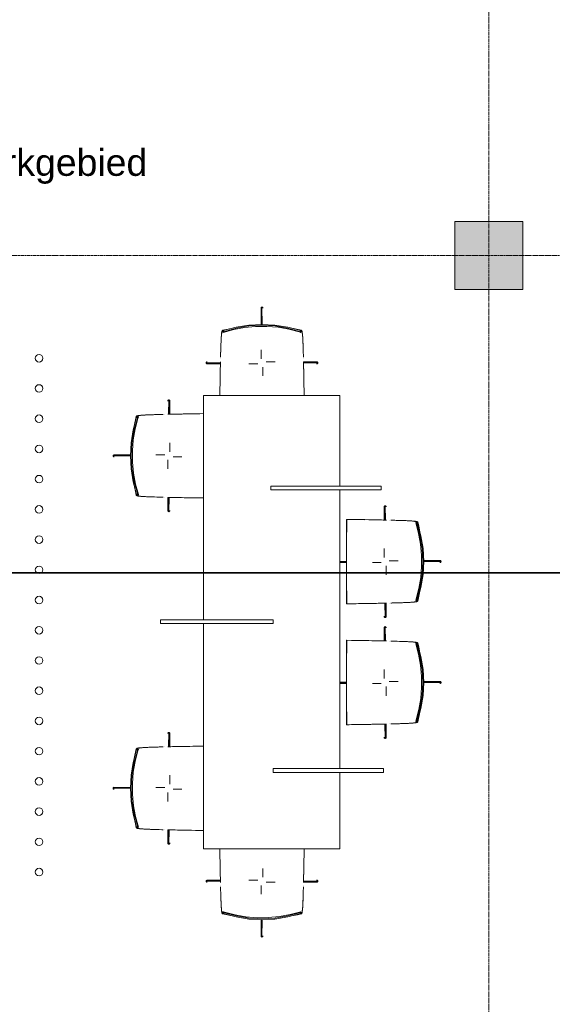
# Model space of a CAD drawing. Header units: millimetres. Extents: x -3388 to 301539, y -5590 to 54660.
# Tile 199 of 216: x 88697 to 92220, y 13044 to 19560. Entities that reach past the tile are written whole.
import ezdxf

# ---------------------------------------------------------------- set-up
doc = ezdxf.new("R2010")
doc.units = ezdxf.units.MM
doc.linetypes.add('doorsnede', pattern=[23, 10, -1, 0, -1, 10, -1])
doc.linetypes.add('stramienlijn', pattern=[21, 12, -3, 3, -3])
for name, color, linetype, lineweight in [('A-AREA-IDEN', 2, 'Continuous', 18), ('G-ANNO-SYMB', 111, 'Continuous', 50), ('I-FURN', 30, 'Continuous', 13), ('Q-CASE', 31, 'Continuous', 9), ('S-COLS', 52, 'Continuous', 13), ('S-GRID', 1, 'Continuous', 9)]:
    doc.layers.add(name, color=color, linetype=linetype, lineweight=lineweight)
doc.styles.add('Arial', font='arial.ttf', dxfattribs={"height": 177.035928})

# ---------------------------------------------------------------- blocks, each defined once
blk = doc.blocks.new('Prefab_Betonkolom_Rechthoekig - Prefab kolom rechthoekig 450x450-1702227-4e verdieping - bouwdeel 3_ 4_ 5')
at = {"layer": 'S-COLS', "lineweight": 9}
blk.add_hatch(color=254, dxfattribs=at).paths.add_polyline_path([(225, -225), (225, 225), (-225, 225), (-225, -225)], flags=0)
at = {"layer": 'S-COLS', "color": 8, "lineweight": 9}
for p, q in [((225, 225), (-225, 225)), ((-225, 225), (-225, -225)), ((225, -225), (225, 225)), ((-225, -225), (225, -225))]:
    blk.add_line(p, q, dxfattribs=at)
blk = doc.blocks.new('stadhuis Zoetermeer_constructie_4_rvt-1-4e verdieping - bouwdeel 3_ 4_ 5')
at = {"lineweight": 9}
blk.add_blockref('Prefab_Betonkolom_Rechthoekig - Prefab kolom rechthoekig 450x450-1702227-4e verdieping - bouwdeel 3_ 4_ 5', (91800, 18000), dxfattribs=at)
blk = doc.blocks.new('71_FU_WPB_UN_oth_dividers - 2600 mm hoog-403215-4e verdieping - bouwdeel 3_ 4_ 5')
at = {"layer": 'I-FURN', "color": 8, "lineweight": 9}
for centre, start, end in [((0, 812), 360, 180), ((0, 812), 180, 360), ((0, 612), 360, 180), ((0, 612), 180, 360), ((0, 412), 360, 180), ((0, 412), 180, 360), ((0, 212), 360, 180), ((0, 212), 180, 360), ((0, 12), 360, 180), ((0, 12), 180, 360), ((0, -188), 360, 180), ((0, -188), 180, 360), ((0, -388), 360, 180), ((0, -388), 180, 360), ((0, -588), 360, 180), ((0, -588), 180, 360), ((0, -788), 360, 180), ((0, -788), 180, 360), ((0, -988), 360, 180), ((0, -988), 180, 360), ((0, -1188), 360, 180), ((0, -1188), 180, 360), ((0, -1388), 360, 180), ((0, -1388), 180, 360), ((0, -1588), 360, 180), ((0, -1588), 180, 360), ((0, -1788), 360, 180), ((0, -1788), 180, 360), ((0, -1988), 360, 180), ((0, -1988), 180, 360), ((0, -2188), 360, 180), ((0, -2188), 180, 360), ((0, -2388), 360, 180), ((0, -2388), 180, 360), ((0, -2588), 360, 180), ((0, -2588), 180, 360)]:
    blk.add_arc(centre, 25, start, end, dxfattribs=at)
blk = doc.blocks.new('70_oth_aanlandtafel_6 p - tafel laag_3000x900 - 6 p_ 2-18275552-4e verdieping - bouwdeel 3_ 4_ 5')
at = {"layer": 'Q-CASE', "color": 8}
for p, q in [((15.2, 734.8), (-9.8, 734.8)), ((-9.8, 734.8), (-9.8, -10.4)), ((15.2, -10.4), (15.2, 734.8)), ((-9.8, 450), (-1500, 450)), ((-1500, 450), (-1500, -450)), ((1500, 450), (15.2, 450)), ((1500, -450), (1500, 450)), ((900.2, 4.8), (875.2, 4.8)), ((875.2, 4.8), (875.2, -725.2)), ((900.2, -725.2), (900.2, 4.8)), ((-969.6, -10.4), (-994.6, -10.4)), ((-994.6, -10.4), (-994.6, -740.4)), ((-969.6, -740.4), (-969.6, -10.4)), ((-9.8, -10.4), (15.2, -10.4)), ((-1500, -450), (-994.6, -450)), ((-969.6, -450), (875.2, -450)), ((900.2, -450), (1500, -450)), ((-994.6, -740.4), (-969.6, -740.4)), ((875.2, -725.2), (900.2, -725.2))]:
    blk.add_line(p, q, dxfattribs=at)
blk = doc.blocks.new('Arper_catifa_46 - onderstel_sterpoot-V277-4e verdieping - bouwdeel 3_ 4_ 5')
at = {"layer": 'I-FURN', "color": 8, "lineweight": 9}
for p, q in [((26.5, 274.3), (26.5, 274.3)), ((213.4, 254.4), (206.3, 254.4)), ((206.3, -254.4), (213.4, -254.4)), ((215.7, -261.2), (229.4, -196.6)), ((26.5, -274.3), (26.5, -274.3))]:
    blk.add_line(p, q, dxfattribs=at)
at = {"layer": 'I-FURN', "color": 8, "lineweight": 9, "flags": 128}
for points in [[(230, 194.4), (221.9, 235.8), (215.7, 261.2)], [(202, 256.1), (221, 187.1), (234, 115.5), (240.8, 41.9), (241.2, -32.5), (235.3, -106.1), (223.1, -177.9), (204.9, -246.9), (202, -256.1)], [(206.3, 254.4), (229.9, 171.4), (244.1, 86.2), (248.9, 0), (244.1, -86.2), (229.9, -171.4), (206.3, -254.4)], [(213.4, -254.4), (236.4, -171.3), (250.3, -86.1), (255, 0), (250.3, 86.1), (236.4, 171.3), (213.4, 254.4)]]:
    blk.add_lwpolyline(points, dxfattribs=at)
at = {"layer": 'I-FURN', "color": 8, "lineweight": 9}
for points, knots in [([(7.6, 274.8), (-5.9, 275.1), (-71.5, 276.5), (-156.3, 277.9), (-230, 279)], [-0.1851852, -0.1851852, -0.1851852, -0.1851852, -0.1481481, -0.014463, -0.014463, -0.014463, -0.014463]), ([(206.3, 254.4), (203.9, 254.9), (201.4, 255.8), (202.4, 257), (204.7, 258.1), (206.5, 258.9), (207.7, 259.5), (208.4, 260), (208.8, 260.4), (209, 260.9), (208.9, 261.3), (208.7, 262), (208.3, 262.6), (207.7, 263.2), (207.1, 263.7), (206.2, 264.1), (204.9, 264.6), (203.2, 265), (201.4, 265.5), (199.4, 266), (196.3, 266.6), (191.3, 267.4), (179.8, 268.6), (161.4, 269.8), (134.4, 271.1), (101.4, 272.3), (69.9, 273.2), (45.9, 273.8)], [-1, -1, -1, -1, -0.9444444, -0.8888889, -0.8518519, -0.8148148, -0.7962963, -0.7777778, -0.7592593, -0.7407407, -0.7222222, -0.7037037, -0.6666667, -0.6481481, -0.6296296, -0.6111111, -0.5925926, -0.5740741, -0.5555556, -0.537037, -0.5185185, -0.4814815, -0.4444444, -0.3703704, -0.3333333, -0.2962963, -0.2222222, -0.2222222, -0.2222222, -0.2222222]), ([(101.6, 272.3), (110.8, 272), (127.8, 271.4), (149.2, 270.5), (166.5, 269.6), (180.2, 268.7), (190.6, 267.8), (198.3, 266.9), (202.9, 266.2), (206, 265.6), (208, 265.1), (209.9, 264.7), (211.5, 264.2), (212.7, 263.8), (213.9, 263.2), (214.9, 262.4), (215.7, 261.5), (215.8, 260.8), (215.5, 260.2), (214.8, 259.6), (213.4, 258.9), (211.3, 258), (209.5, 257.1), (208.5, 255.9), (210.2, 255), (213.4, 254.4)], [0.2857143, 0.2857143, 0.2857143, 0.2857143, 0.3214286, 0.3571429, 0.3928571, 0.4285714, 0.4642857, 0.5, 0.5357143, 0.5535714, 0.5714286, 0.5892857, 0.6071429, 0.625, 0.6428571, 0.6785714, 0.7142857, 0.75, 0.7678571, 0.7857143, 0.8214286, 0.8571429, 0.8928571, 0.9285714, 1, 1, 1, 1]), ([(45.9, -273.8), (57.9, -273.5), (91.6, -272.6), (136.7, -271.1), (166.6, -269.5), (182.6, -268.3), (191.3, -267.4), (196.3, -266.6), (199.4, -266), (201.4, -265.5), (203.2, -265), (204.9, -264.6), (206.2, -264.1), (207.1, -263.7), (207.7, -263.2), (208.3, -262.6), (208.8, -261.8), (209, -261), (208.8, -260.4), (208.2, -259.8), (206.8, -259), (203.9, -257.8), (200.8, -256.3), (203.1, -255), (206.3, -254.4)], [-0.7777778, -0.7777778, -0.7777778, -0.7777778, -0.7407407, -0.6666667, -0.5925926, -0.5555556, -0.5185185, -0.4814815, -0.462963, -0.4444444, -0.4259259, -0.4074074, -0.3888889, -0.3703704, -0.3518519, -0.3333333, -0.2962963, -0.2592593, -0.2407407, -0.2222222, -0.1851852, -0.1481481, -0.0740741, 0, 0, 0, 0]), ([(213.4, -254.4), (211.8, -254.7), (209.6, -255.3), (208.4, -256.5), (210.6, -257.7), (213.4, -258.9), (214.8, -259.6), (215.5, -260.2), (215.8, -260.8), (215.7, -261.5), (214.9, -262.4), (213.7, -263.3), (212, -264.1), (209.9, -264.7), (208, -265.1), (206, -265.6), (202.9, -266.2), (198.3, -266.9), (190.6, -267.8), (176.8, -269), (156.3, -270.2), (127.8, -271.4), (110.8, -272), (101.6, -272.3)], [-1, -1, -1, -1, -0.9642857, -0.9285714, -0.8571429, -0.8214286, -0.7857143, -0.7678571, -0.75, -0.7142857, -0.6785714, -0.6428571, -0.6071429, -0.5892857, -0.5714286, -0.5535714, -0.5357143, -0.5, -0.4642857, -0.4285714, -0.3571429, -0.3214286, -0.2857143, -0.2857143, -0.2857143, -0.2857143]), ([(-229.4, -279), (-195.9, -278.5), (-144.9, -277.7), (-82.1, -276.6), (-34.5, -275.7), (-5.9, -275.1), (7.6, -274.8)], [-0.985537, -0.985537, -0.985537, -0.985537, -0.9259259, -0.8888889, -0.8518519, -0.8148148, -0.8148148, -0.8148148, -0.8148148])]:
    blk.add_open_spline(points, degree=3, knots=knots, dxfattribs=at)
for points in [[(-195, 278.5), (-194.1, 278.5), (-193.1, 278.5), (-192.1, 278.5)], [(-139.6, 277.6), (-138.1, 277.6), (-136.5, 277.6), (-135, 277.5)], [(-88.7, 276.7), (-86.6, 276.7), (-84.6, 276.6), (-82.6, 276.6)], [(-42.1, 275.8), (-39.7, 275.8), (-37.4, 275.7), (-35, 275.7)], [(0.1, 274.9), (2.7, 274.9), (5.3, 274.8), (7.8, 274.8)], [(38.1, 274), (40.9, 274), (43.6, 273.9), (46.3, 273.8)], [(71.9, 273.1), (74.7, 273.1), (77.4, 273), (80.1, 272.9)], [(-192.1, -278.5), (-193.1, -278.5), (-194.1, -278.5), (-195, -278.5)], [(-134.9, -277.5), (-136.5, -277.6), (-138.1, -277.6), (-139.6, -277.6)], [(-82.6, -276.6), (-84.6, -276.6), (-86.7, -276.7), (-88.7, -276.7)], [(-35, -275.7), (-37.4, -275.7), (-39.7, -275.8), (-42.1, -275.8)], [(7.8, -274.8), (5.3, -274.8), (2.7, -274.9), (0.2, -274.9)], [(46.3, -273.8), (43.6, -273.9), (40.9, -274), (38.1, -274)], [(80.1, -272.9), (77.4, -273), (74.7, -273.1), (71.9, -273.1)]]:
    blk.add_open_spline(points, degree=3, dxfattribs=at)
blk = doc.blocks.new('Arper_catifa_46 - onderstel_sterpoot-17782934-4e verdieping - bouwdeel 3_ 4_ 5')
at = {"layer": 'I-FURN', "color": 8, "lineweight": 9}
for p, q in [((-254.2, 279.4), (-255, 279.4)), ((26.5, 274.3), (26.5, 274.3)), ((213.4, 254.4), (206.3, 254.4)), ((206.3, -254.4), (213.4, -254.4)), ((215.7, -261.2), (229.4, -196.6)), ((-255, -279.4), (-254.2, -279.4)), ((26.5, -274.3), (26.5, -274.3))]:
    blk.add_line(p, q, dxfattribs=at)
at = {"layer": 'I-FURN', "color": 8, "lineweight": 9, "flags": 128}
for points in [[(230, 194.4), (221.9, 235.8), (215.7, 261.2)], [(202, 256.1), (221, 187.1), (234, 115.5), (240.8, 41.9), (241.2, -32.5), (235.3, -106.1), (223.1, -177.9), (204.9, -246.9), (202, -256.1)], [(206.3, 254.4), (229.9, 171.4), (244.1, 86.2), (248.9, 0), (244.1, -86.2), (229.9, -171.4), (206.3, -254.4)], [(213.4, -254.4), (236.4, -171.3), (250.3, -86.1), (255, 0), (250.3, 86.1), (236.4, 171.3), (213.4, 254.4)]]:
    blk.add_lwpolyline(points, dxfattribs=at)
at = {"layer": 'I-FURN', "color": 8, "lineweight": 9}
for centre in [(289.5, 0), (290.3, 0)]:
    blk.add_ellipse(centre, major_axis=(0, 4362.1), ratio=0.125076, start_param=1.506701, end_param=1.634891, dxfattribs=at)
for points, knots in [([(7.6, 274.8), (-5.9, 275.1), (-77.4, 276.6), (-168.3, 278.2), (-254.2, 279.4)], [-0.1851852, -0.1851852, -0.1851852, -0.1851852, -0.1481481, 0, 0, 0, 0]), ([(206.3, 254.4), (203.9, 254.9), (201.4, 255.8), (202.4, 257), (204.7, 258.1), (206.5, 258.9), (207.7, 259.5), (208.4, 260), (208.8, 260.4), (209, 260.9), (208.9, 261.3), (208.7, 262), (208.3, 262.6), (207.7, 263.2), (207.1, 263.7), (206.2, 264.1), (204.9, 264.6), (203.2, 265), (201.4, 265.5), (199.4, 266), (196.3, 266.6), (191.3, 267.4), (179.8, 268.6), (161.4, 269.8), (134.4, 271.1), (101.4, 272.3), (69.9, 273.2), (45.9, 273.8)], [-1, -1, -1, -1, -0.9444444, -0.8888889, -0.8518519, -0.8148148, -0.7962963, -0.7777778, -0.7592593, -0.7407407, -0.7222222, -0.7037037, -0.6666667, -0.6481481, -0.6296296, -0.6111111, -0.5925926, -0.5740741, -0.5555556, -0.537037, -0.5185185, -0.4814815, -0.4444444, -0.3703704, -0.3333333, -0.2962963, -0.2222222, -0.2222222, -0.2222222, -0.2222222]), ([(101.6, 272.3), (119.9, 271.7), (151.2, 270.5), (176.8, 269), (190.6, 267.8), (198.3, 266.9), (202.9, 266.2), (206, 265.6), (208, 265.1), (209.9, 264.7), (211.5, 264.2), (212.7, 263.8), (213.9, 263.2), (214.9, 262.4), (215.7, 261.5), (215.8, 260.8), (215.5, 260.2), (214.8, 259.6), (213.4, 258.9), (210.6, 257.7), (207.9, 256.2), (210.2, 255), (213.4, 254.4)], [-0.7142857, -0.7142857, -0.7142857, -0.7142857, -0.6428571, -0.5714286, -0.5357143, -0.5, -0.4642857, -0.4464286, -0.4285714, -0.4107143, -0.3928571, -0.375, -0.3571429, -0.3214286, -0.2857143, -0.25, -0.2321429, -0.2142857, -0.1785714, -0.1428571, -0.0714286, 0, 0, 0, 0]), ([(45.9, -273.8), (57.9, -273.5), (91.6, -272.6), (136.7, -271.1), (166.6, -269.5), (182.6, -268.3), (191.3, -267.4), (196.3, -266.6), (199.4, -266), (201.4, -265.5), (203.2, -265), (204.9, -264.6), (206.2, -264.1), (207.1, -263.7), (207.7, -263.2), (208.3, -262.6), (208.8, -261.8), (209, -261), (208.8, -260.4), (208.2, -259.8), (206.8, -259), (203.9, -257.8), (200.8, -256.3), (203.1, -255), (206.3, -254.4)], [-0.7777778, -0.7777778, -0.7777778, -0.7777778, -0.7407407, -0.6666667, -0.5925926, -0.5555556, -0.5185185, -0.4814815, -0.462963, -0.4444444, -0.4259259, -0.4074074, -0.3888889, -0.3703704, -0.3518519, -0.3333333, -0.2962963, -0.2592593, -0.2407407, -0.2222222, -0.1851852, -0.1481481, -0.0740741, 0, 0, 0, 0]), ([(213.4, -254.4), (210.2, -255), (207.9, -256.2), (210.6, -257.7), (213.4, -258.9), (214.8, -259.6), (215.5, -260.2), (215.8, -260.8), (215.7, -261.5), (214.9, -262.4), (213.9, -263.2), (212.7, -263.8), (211.5, -264.2), (209.9, -264.7), (208, -265.1), (206, -265.6), (202.9, -266.2), (198.3, -266.9), (190.6, -267.8), (180.2, -268.7), (166.5, -269.6), (149.2, -270.5), (127.8, -271.4), (110.8, -272), (101.6, -272.3)], [0, 0, 0, 0, 0.0714286, 0.1428571, 0.1785714, 0.2142857, 0.2321429, 0.25, 0.2857143, 0.3214286, 0.3571429, 0.375, 0.3928571, 0.4107143, 0.4285714, 0.4464286, 0.4642857, 0.5, 0.5357143, 0.5714286, 0.6071429, 0.6428571, 0.6785714, 0.7142857, 0.7142857, 0.7142857, 0.7142857]), ([(-254.2, -279.4), (-211.2, -278.8), (-151.7, -277.9), (-82.1, -276.6), (-34.5, -275.7), (-5.9, -275.1), (7.6, -274.8)], [-1, -1, -1, -1, -0.9259259, -0.8888889, -0.8518519, -0.8148148, -0.8148148, -0.8148148, -0.8148148])]:
    blk.add_open_spline(points, degree=3, knots=knots, dxfattribs=at)
for points in [[(-195, 278.5), (-194.1, 278.5), (-193.1, 278.5), (-192.1, 278.5)], [(-139.6, 277.6), (-138.1, 277.6), (-136.5, 277.6), (-135, 277.5)], [(-88.7, 276.7), (-86.6, 276.7), (-84.6, 276.6), (-82.6, 276.6)], [(-42.1, 275.8), (-39.7, 275.8), (-37.4, 275.7), (-35, 275.7)], [(0.1, 274.9), (2.7, 274.9), (5.3, 274.8), (7.8, 274.8)], [(38.1, 274), (40.9, 274), (43.6, 273.9), (46.3, 273.8)], [(71.9, 273.1), (74.7, 273.1), (77.4, 273), (80.1, 272.9)], [(-192.1, -278.5), (-193.1, -278.5), (-194.1, -278.5), (-195, -278.5)], [(-135, -277.5), (-136.5, -277.6), (-138.1, -277.6), (-139.6, -277.6)], [(-82.6, -276.6), (-84.6, -276.6), (-86.6, -276.7), (-88.7, -276.7)], [(-35, -275.7), (-37.4, -275.7), (-39.7, -275.8), (-42.1, -275.8)], [(7.8, -274.8), (5.3, -274.8), (2.7, -274.9), (0.1, -274.9)], [(46.3, -273.8), (43.6, -273.9), (40.9, -274), (38.1, -274)], [(80.1, -272.9), (77.4, -273), (74.7, -273.1), (71.9, -273.1)]]:
    blk.add_open_spline(points, degree=3, dxfattribs=at)
blk = doc.blocks.new('Arper_catifa_46 - onderstel_sterpoot-V271-4e verdieping - bouwdeel 3_ 4_ 5')
at = {"layer": 'I-FURN', "color": 8, "lineweight": 9}
for p, q in [((26.5, 274.3), (26.5, 274.3)), ((213.4, 254.4), (206.3, 254.4)), ((206.3, -254.4), (213.4, -254.4)), ((215.7, -261.2), (229.4, -196.6)), ((26.5, -274.3), (26.5, -274.3))]:
    blk.add_line(p, q, dxfattribs=at)
at = {"layer": 'I-FURN', "color": 8, "lineweight": 9, "flags": 128}
for points in [[(230, 194.4), (221.9, 235.8), (215.7, 261.2)], [(202, 256.1), (221, 187.1), (234, 115.5), (240.8, 41.9), (241.2, -32.5), (235.3, -106.1), (223.1, -177.9), (204.9, -246.9), (202, -256.1)], [(206.3, 254.4), (229.9, 171.4), (244.1, 86.2), (248.9, 0), (244.1, -86.2), (229.9, -171.4), (206.3, -254.4)], [(213.4, -254.4), (236.4, -171.3), (250.3, -86.1), (255, 0), (250.3, 86.1), (236.4, 171.3), (213.4, 254.4)]]:
    blk.add_lwpolyline(points, dxfattribs=at)
at = {"layer": 'I-FURN', "color": 8, "lineweight": 9}
for points, knots in [([(7.6, 274.8), (-5.9, 275.1), (-67.9, 276.4), (-148.7, 277.8), (-215.9, 278.8)], [-0.1851852, -0.1851852, -0.1851852, -0.1851852, -0.1481481, -0.0234255, -0.0234255, -0.0234255, -0.0234255]), ([(206.3, 254.4), (203.9, 254.9), (201.4, 255.8), (202.4, 257), (204.7, 258.1), (206.5, 258.9), (207.7, 259.5), (208.4, 260), (208.8, 260.4), (209, 260.9), (208.9, 261.3), (208.7, 262), (208.3, 262.6), (207.7, 263.2), (207.1, 263.7), (206.2, 264.1), (204.9, 264.6), (203.2, 265), (201.4, 265.5), (199.4, 266), (196.3, 266.6), (191.3, 267.4), (179.8, 268.6), (161.4, 269.8), (134.4, 271.1), (101.4, 272.3), (69.9, 273.2), (45.9, 273.8)], [-1, -1, -1, -1, -0.9444444, -0.8888889, -0.8518519, -0.8148148, -0.7962963, -0.7777778, -0.7592593, -0.7407407, -0.7222222, -0.7037037, -0.6666667, -0.6481481, -0.6296296, -0.6111111, -0.5925926, -0.5740741, -0.5555556, -0.537037, -0.5185185, -0.4814815, -0.4444444, -0.3703704, -0.3333333, -0.2962963, -0.2222222, -0.2222222, -0.2222222, -0.2222222]), ([(101.6, 272.3), (119.9, 271.7), (151.2, 270.5), (176.8, 269), (190.6, 267.8), (198.3, 266.9), (202.9, 266.2), (206, 265.6), (208, 265.1), (209.9, 264.7), (211.5, 264.2), (212.7, 263.8), (213.9, 263.2), (214.9, 262.4), (215.7, 261.5), (215.8, 260.8), (215.5, 260.2), (214.8, 259.6), (213.4, 258.9), (210.6, 257.7), (207.9, 256.2), (210.2, 255), (213.4, 254.4)], [-0.7142857, -0.7142857, -0.7142857, -0.7142857, -0.6428571, -0.5714286, -0.5357143, -0.5, -0.4642857, -0.4464286, -0.4285714, -0.4107143, -0.3928571, -0.375, -0.3571429, -0.3214286, -0.2857143, -0.25, -0.2321429, -0.2142857, -0.1785714, -0.1428571, -0.0714286, 0, 0, 0, 0]), ([(45.9, -273.8), (57.9, -273.5), (91.6, -272.6), (136.7, -271.1), (166.6, -269.5), (182.6, -268.3), (191.3, -267.4), (196.3, -266.6), (199.4, -266), (201.4, -265.5), (203.2, -265), (204.9, -264.6), (206.2, -264.1), (207.1, -263.7), (207.7, -263.2), (208.3, -262.6), (208.8, -261.8), (209, -261), (208.8, -260.4), (208.2, -259.8), (206.8, -259), (203.9, -257.8), (200.8, -256.3), (203.1, -255), (206.3, -254.4)], [-0.7777778, -0.7777778, -0.7777778, -0.7777778, -0.7407407, -0.6666667, -0.5925926, -0.5555556, -0.5185185, -0.4814815, -0.462963, -0.4444444, -0.4259259, -0.4074074, -0.3888889, -0.3703704, -0.3518519, -0.3333333, -0.2962963, -0.2592593, -0.2407407, -0.2222222, -0.1851852, -0.1481481, -0.0740741, 0, 0, 0, 0]), ([(213.4, -254.4), (210.2, -255), (207.9, -256.2), (210.6, -257.7), (213.4, -258.9), (214.8, -259.6), (215.5, -260.2), (215.8, -260.8), (215.7, -261.5), (214.9, -262.4), (213.9, -263.2), (212.7, -263.8), (211.5, -264.2), (209.9, -264.7), (208, -265.1), (206, -265.6), (202.9, -266.2), (198.3, -266.9), (190.6, -267.8), (180.2, -268.7), (166.5, -269.6), (149.2, -270.5), (127.8, -271.4), (110.8, -272), (101.6, -272.3)], [0, 0, 0, 0, 0.0714286, 0.1428571, 0.1785714, 0.2142857, 0.2321429, 0.25, 0.2857143, 0.3214286, 0.3571429, 0.375, 0.3928571, 0.4107143, 0.4285714, 0.4464286, 0.4642857, 0.5, 0.5357143, 0.5714286, 0.6071429, 0.6428571, 0.6785714, 0.7142857, 0.7142857, 0.7142857, 0.7142857]), ([(-214.4, -278.8), (-186.5, -278.4), (-140.7, -277.7), (-82.1, -276.6), (-34.5, -275.7), (-5.9, -275.1), (7.6, -274.8)], [-0.9765745, -0.9765745, -0.9765745, -0.9765745, -0.9259259, -0.8888889, -0.8518519, -0.8148148, -0.8148148, -0.8148148, -0.8148148])]:
    blk.add_open_spline(points, degree=3, knots=knots, dxfattribs=at)
for points in [[(-195, 278.5), (-194.1, 278.5), (-193.1, 278.5), (-192.1, 278.5)], [(-139.6, 277.6), (-138.1, 277.6), (-136.5, 277.6), (-135, 277.5)], [(-88.7, 276.7), (-86.6, 276.7), (-84.6, 276.6), (-82.6, 276.6)], [(-42.1, 275.8), (-39.7, 275.8), (-37.4, 275.7), (-35, 275.7)], [(0.1, 274.9), (2.7, 274.9), (5.3, 274.8), (7.8, 274.8)], [(38.1, 274), (40.9, 274), (43.6, 273.9), (46.3, 273.8)], [(71.9, 273.1), (74.7, 273.1), (77.4, 273), (80.1, 272.9)], [(-192.1, -278.5), (-193.1, -278.5), (-194.1, -278.5), (-195, -278.5)], [(-135, -277.5), (-136.5, -277.6), (-138.1, -277.6), (-139.6, -277.6)], [(-82.6, -276.6), (-84.6, -276.6), (-86.6, -276.7), (-88.7, -276.7)], [(-35, -275.7), (-37.4, -275.7), (-39.7, -275.8), (-42.1, -275.8)], [(7.8, -274.8), (5.3, -274.8), (2.7, -274.9), (0.1, -274.9)], [(46.3, -273.8), (43.6, -273.9), (40.9, -274), (38.1, -274)], [(80.1, -272.9), (77.4, -273), (74.7, -273.1), (71.9, -273.1)]]:
    blk.add_open_spline(points, degree=3, dxfattribs=at)
blk = doc.blocks.new('Arper_catifa_46 - onderstel_sterpoot-V278-4e verdieping - bouwdeel 3_ 4_ 5')
at = {"layer": 'I-FURN', "color": 8, "lineweight": 9}
for p, q in [((26.5, 274.3), (26.5, 274.3)), ((213.4, 254.4), (206.3, 254.4)), ((206.3, -254.4), (213.4, -254.4)), ((215.7, -261.2), (229.4, -196.6)), ((26.5, -274.3), (26.5, -274.3))]:
    blk.add_line(p, q, dxfattribs=at)
at = {"layer": 'I-FURN', "color": 8, "lineweight": 9, "flags": 128}
for points in [[(230, 194.4), (221.9, 235.8), (215.7, 261.2)], [(202, 256.1), (221, 187.1), (234, 115.5), (240.8, 41.9), (241.2, -32.5), (235.3, -106.1), (223.1, -177.9), (204.9, -246.9), (202, -256.1)], [(206.3, 254.4), (229.9, 171.4), (244.1, 86.2), (248.9, 0), (244.1, -86.2), (229.9, -171.4), (206.3, -254.4)], [(213.4, -254.4), (236.4, -171.3), (250.3, -86.1), (255, 0), (250.3, 86.1), (236.4, 171.3), (213.4, 254.4)]]:
    blk.add_lwpolyline(points, dxfattribs=at)
at = {"layer": 'I-FURN', "color": 8, "lineweight": 9}
for points, knots in [([(7.6, 274.8), (-5.9, 275.1), (-67.9, 276.4), (-148.7, 277.8), (-215.9, 278.8)], [-0.1851852, -0.1851852, -0.1851852, -0.1851852, -0.1481481, -0.0234255, -0.0234255, -0.0234255, -0.0234255]), ([(206.3, 254.4), (203.9, 254.9), (201.4, 255.8), (202.4, 257), (204.7, 258.1), (206.5, 258.9), (207.7, 259.5), (208.4, 260), (208.8, 260.4), (209, 260.9), (208.9, 261.3), (208.7, 262), (208.3, 262.6), (207.7, 263.2), (207.1, 263.7), (206.2, 264.1), (204.9, 264.6), (203.2, 265), (201.4, 265.5), (199.4, 266), (196.3, 266.6), (191.3, 267.4), (179.8, 268.6), (161.4, 269.8), (134.4, 271.1), (101.4, 272.3), (69.9, 273.2), (45.9, 273.8)], [-1, -1, -1, -1, -0.9444444, -0.8888889, -0.8518519, -0.8148148, -0.7962963, -0.7777778, -0.7592593, -0.7407407, -0.7222222, -0.7037037, -0.6666667, -0.6481481, -0.6296296, -0.6111111, -0.5925926, -0.5740741, -0.5555556, -0.537037, -0.5185185, -0.4814815, -0.4444444, -0.3703704, -0.3333333, -0.2962963, -0.2222222, -0.2222222, -0.2222222, -0.2222222]), ([(101.6, 272.3), (110.8, 272), (127.8, 271.4), (149.2, 270.5), (166.5, 269.6), (180.2, 268.7), (190.6, 267.8), (198.3, 266.9), (202.9, 266.2), (206, 265.6), (208, 265.1), (209.9, 264.7), (211.5, 264.2), (212.7, 263.8), (213.9, 263.2), (214.9, 262.4), (215.7, 261.5), (215.8, 260.8), (215.5, 260.2), (214.8, 259.6), (213.4, 258.9), (211.3, 258), (209.5, 257.1), (208.5, 255.9), (210.2, 255), (213.4, 254.4)], [0.2857143, 0.2857143, 0.2857143, 0.2857143, 0.3214286, 0.3571429, 0.3928571, 0.4285714, 0.4642857, 0.5, 0.5357143, 0.5535714, 0.5714286, 0.5892857, 0.6071429, 0.625, 0.6428571, 0.6785714, 0.7142857, 0.75, 0.7678571, 0.7857143, 0.8214286, 0.8571429, 0.8928571, 0.9285714, 1, 1, 1, 1]), ([(45.9, -273.8), (57.9, -273.5), (91.6, -272.6), (136.7, -271.1), (166.6, -269.5), (182.6, -268.3), (191.3, -267.4), (196.3, -266.6), (199.4, -266), (201.4, -265.5), (203.2, -265), (204.9, -264.6), (206.2, -264.1), (207.1, -263.7), (207.7, -263.2), (208.3, -262.6), (208.8, -261.8), (209, -261), (208.8, -260.4), (208.2, -259.8), (206.8, -259), (203.9, -257.8), (200.8, -256.3), (203.1, -255), (206.3, -254.4)], [-0.7777778, -0.7777778, -0.7777778, -0.7777778, -0.7407407, -0.6666667, -0.5925926, -0.5555556, -0.5185185, -0.4814815, -0.462963, -0.4444444, -0.4259259, -0.4074074, -0.3888889, -0.3703704, -0.3518519, -0.3333333, -0.2962963, -0.2592593, -0.2407407, -0.2222222, -0.1851852, -0.1481481, -0.0740741, 0, 0, 0, 0]), ([(213.4, -254.4), (211.8, -254.7), (209.6, -255.3), (208.4, -256.5), (210.6, -257.7), (213.4, -258.9), (214.8, -259.6), (215.5, -260.2), (215.8, -260.8), (215.7, -261.5), (214.9, -262.4), (213.7, -263.3), (212, -264.1), (209.9, -264.7), (208, -265.1), (206, -265.6), (202.9, -266.2), (198.3, -266.9), (190.6, -267.8), (176.8, -269), (156.3, -270.2), (127.8, -271.4), (110.8, -272), (101.6, -272.3)], [-1, -1, -1, -1, -0.9642857, -0.9285714, -0.8571429, -0.8214286, -0.7857143, -0.7678571, -0.75, -0.7142857, -0.6785714, -0.6428571, -0.6071429, -0.5892857, -0.5714286, -0.5535714, -0.5357143, -0.5, -0.4642857, -0.4285714, -0.3571429, -0.3214286, -0.2857143, -0.2857143, -0.2857143, -0.2857143]), ([(-214.4, -278.8), (-186.5, -278.4), (-140.7, -277.7), (-82.1, -276.6), (-34.5, -275.7), (-5.9, -275.1), (7.6, -274.8)], [-0.9765745, -0.9765745, -0.9765745, -0.9765745, -0.9259259, -0.8888889, -0.8518519, -0.8148148, -0.8148148, -0.8148148, -0.8148148])]:
    blk.add_open_spline(points, degree=3, knots=knots, dxfattribs=at)
for points in [[(-195, 278.5), (-194.1, 278.5), (-193.1, 278.5), (-192.1, 278.5)], [(-139.6, 277.6), (-138.1, 277.6), (-136.5, 277.6), (-135, 277.5)], [(-88.7, 276.7), (-86.6, 276.7), (-84.6, 276.6), (-82.6, 276.6)], [(-42.1, 275.8), (-39.7, 275.8), (-37.4, 275.7), (-35, 275.7)], [(0.1, 274.9), (2.7, 274.9), (5.3, 274.8), (7.8, 274.8)], [(38.1, 274), (40.9, 274), (43.6, 273.9), (46.3, 273.8)], [(71.9, 273.1), (74.7, 273.1), (77.4, 273), (80.1, 272.9)], [(-192.1, -278.5), (-193.1, -278.5), (-194.1, -278.5), (-195, -278.5)], [(-134.9, -277.5), (-136.5, -277.6), (-138.1, -277.6), (-139.6, -277.6)], [(-82.6, -276.6), (-84.6, -276.6), (-86.7, -276.7), (-88.7, -276.7)], [(-35, -275.7), (-37.4, -275.7), (-39.7, -275.8), (-42.1, -275.8)], [(7.8, -274.8), (5.3, -274.8), (2.7, -274.9), (0.2, -274.9)], [(46.3, -273.8), (43.6, -273.9), (40.9, -274), (38.1, -274)], [(80.1, -272.9), (77.4, -273), (74.7, -273.1), (71.9, -273.1)]]:
    blk.add_open_spline(points, degree=3, dxfattribs=at)
blk = doc.blocks.new('onderstel_sterpoot - onderstel_sterpoot-V279-4e verdieping - bouwdeel 3_ 4_ 5')
at = {"layer": 'I-FURN', "color": 8, "lineweight": 9}
for p, q in [((-1.7, 275), (0, 369.5)), ((0, 369.5), (-1.7, 275)), ((1.7, 274.9), (0, 369.5)), ((1.7, 274.9), (0, 369.5)), ((6.3, 365), (6.3, 274.8)), ((6.2, 86.4), (6.2, 27.4)), ((-85, 6.2), (-27.4, 6.2)), ((254.9, 2.1), (369.5, 0)), ((369.5, 0), (254.9, 2.1)), ((254.9, -2.1), (369.5, 0)), ((-6.2, -86.2), (-6.2, -27.4)), ((85.5, -6.2), (27.4, -6.2)), ((365, -6.4), (254.7, -6.3)), ((254.9, -2.1), (369.5, 0)), ((-6.4, -365), (-6.3, -275.1)), ((-1.7, -275), (0, -369.5)), ((-1.7, -275), (0, -369.5)), ((1.7, -274.9), (0, -369.5)), ((0, -369.5), (1.7, -274.9))]:
    blk.add_line(p, q, dxfattribs=at)
for centre, start, end in [((0, 363.3), 90, 195), ((0, 363.3), 360, 90), ((363.3, 0), 0, 105), ((363.3, 0), 270, 360), ((0, -363.3), 165, 270), ((0, -363.3), 270, 15)]:
    blk.add_arc(centre, 6.27, start, end, dxfattribs=at)
for centre, major_axis, start_param, end_param in [((0, 365), (-6.35, 0), 4.712389, 6.283185), ((0, 365), (-6.35, 0), 3.141593, 4.712389), ((365, 0), (0, 6.35), 4.712389, 6.283185), ((365, 0), (0, 6.35), 3.141593, 4.712389), ((0, -365), (6.35, 0), 3.141593, 4.712389), ((0, -365), (6.35, 0), 4.712389, 6.283185)]:
    blk.add_ellipse(centre, major_axis=major_axis, ratio=0.707107, start_param=start_param, end_param=end_param, dxfattribs=at)
blk = doc.blocks.new('onderstel_sterpoot - onderstel_sterpoot-V280-4e verdieping - bouwdeel 3_ 4_ 5')
at = {"layer": 'I-FURN', "color": 8, "lineweight": 9}
for p, q in [((-6.3, 365), (-6.3, 275.1)), ((0, 369.5), (-1.7, 275)), ((0, 369.5), (-1.7, 275)), ((0, 369.5), (1.7, 274.9)), ((1.7, 274.9), (0, 369.5)), ((-6.2, 86.2), (-6.2, 27.4)), ((-256, 2.1), (-300.8, 1.2)), ((-256, 2.1), (-300.8, 1.2)), ((85.5, 6.2), (27.4, 6.2)), ((365, 6.4), (254.7, 6.3)), ((369.5, 0), (254.9, 2.1)), ((369.5, 0), (254.9, 2.1)), ((369.5, 0), (254.9, -2.1)), ((-300.8, -1.2), (-256, -2.1)), ((-300.8, -1.2), (-256, -2.1)), ((-300.8, -6.3), (-256, -6.3)), ((-85, -6.2), (-27.4, -6.2)), ((6.2, -87.2), (6.2, -27.4)), ((254.9, -2.1), (369.5, 0)), ((0, -369.5), (-1.7, -275)), ((-1.7, -275), (0, -369.5)), ((0, -369.5), (1.7, -274.9)), ((0, -369.5), (1.7, -274.9)), ((6.4, -365), (6.3, -274.8))]:
    blk.add_line(p, q, dxfattribs=at)
for centre, start, end in [((0, 363.3), 90, 195), ((0, 363.3), 345, 90), ((363.3, 0), 0, 105), ((363.3, 0), 255, 360), ((0, -363.3), 165.00951, 270), ((0, -363.3), 270, 0)]:
    blk.add_arc(centre, 6.27, start, end, dxfattribs=at)
for centre, major_axis, start_param, end_param in [((0, 365), (-6.35, 0), 4.712389, 6.283185), ((0, 365), (6.35, 0), 0, 1.570796), ((365, 0), (0, 6.35), 4.712389, 6.283185), ((365, 0), (0, 6.35), 3.141593, 4.712389), ((0, -365), (-6.35, 0), 0, 1.570796), ((0, -365), (-6.35, 0), 1.570796, 3.141593)]:
    blk.add_ellipse(centre, major_axis=major_axis, ratio=0.707107, start_param=start_param, end_param=end_param, dxfattribs=at)
blk = doc.blocks.new('onderstel_sterpoot - onderstel_sterpoot-V281-4e verdieping - bouwdeel 3_ 4_ 5')
at = {"layer": 'I-FURN', "color": 8, "lineweight": 9}
for p, q in [((-6.3, 365), (-6.3, 275.1)), ((0, 369.5), (-1.7, 275)), ((0, 369.5), (-1.7, 275)), ((0, 369.5), (1.7, 274.9)), ((1.7, 274.9), (0, 369.5)), ((-6.2, 86.2), (-6.2, 27.4)), ((-256, 2.1), (-300.8, 1.2)), ((-256, 2.1), (-300.8, 1.2)), ((85.5, 6.2), (27.4, 6.2)), ((365, 6.4), (254.7, 6.3)), ((369.5, 0), (254.9, 2.1)), ((369.5, 0), (254.9, 2.1)), ((369.5, 0), (254.9, -2.1)), ((-300.8, -1.2), (-256, -2.1)), ((-300.8, -1.2), (-256, -2.1)), ((-300.8, -6.3), (-256, -6.3)), ((-85, -6.2), (-27.4, -6.2)), ((6.2, -87.2), (6.2, -27.4)), ((254.9, -2.1), (369.5, 0)), ((0, -369.5), (-1.7, -275)), ((-1.7, -275), (0, -369.5)), ((0, -369.5), (1.7, -274.9)), ((0, -369.5), (1.7, -274.9)), ((6.4, -365), (6.3, -274.8))]:
    blk.add_line(p, q, dxfattribs=at)
for centre, start, end in [((0, 363.3), 90, 195), ((0, 363.3), 345, 90), ((363.3, 0), 0, 105), ((363.3, 0), 255, 360), ((0, -363.3), 165, 270), ((0, -363.3), 270, 0)]:
    blk.add_arc(centre, 6.27, start, end, dxfattribs=at)
for centre, major_axis, start_param, end_param in [((0, 365), (-6.35, 0), 4.712389, 6.283185), ((0, 365), (6.35, 0), 0, 1.570796), ((365, 0), (0, 6.35), 4.712389, 6.283185), ((365, 0), (0, 6.35), 3.141593, 4.712389), ((0, -365), (-6.35, 0), 0, 1.570796), ((0, -365), (-6.35, 0), 1.570796, 3.141593)]:
    blk.add_ellipse(centre, major_axis=major_axis, ratio=0.707107, start_param=start_param, end_param=end_param, dxfattribs=at)
blk = doc.blocks.new('onderstel_sterpoot - onderstel_sterpoot-V282-4e verdieping - bouwdeel 3_ 4_ 5')
at = {"layer": 'I-FURN', "color": 8, "lineweight": 9}
for p, q in [((-6.3, 365), (-6.3, 275.1)), ((0, 369.5), (-1.7, 275)), ((0, 369.5), (-1.7, 275)), ((0, 369.5), (1.7, 274.9)), ((1.7, 274.9), (0, 369.5)), ((-6.2, 86.2), (-6.2, 27.4)), ((85.5, 6.2), (27.4, 6.2)), ((365, 6.3), (254.7, 6.3)), ((369.5, 0), (254.9, 2.1)), ((369.5, 0), (254.9, 2.1)), ((-85, -6.2), (-27.4, -6.2)), ((6.2, -87.2), (6.2, -27.4)), ((369.5, 0), (254.9, -2.1)), ((254.9, -2.1), (369.5, 0)), ((0, -369.5), (-1.7, -275)), ((-1.7, -275), (0, -369.5)), ((0, -369.5), (1.7, -274.9)), ((0, -369.5), (1.7, -274.9)), ((6.3, -365), (6.3, -274.8))]:
    blk.add_line(p, q, dxfattribs=at)
for centre, start, end in [((0, 363.3), 90, 180), ((0, 363.3), 345, 90), ((363.3, 0), 0, 105), ((363.3, 0), 255, 360), ((0, -363.3), 165, 270), ((0, -363.3), 270, 15)]:
    blk.add_arc(centre, 6.27, start, end, dxfattribs=at)
for centre, major_axis, start_param, end_param in [((0, 365), (-6.35, 0), 4.712389, 6.283185), ((0, 365), (6.35, 0), 0, 1.570796), ((365, 0), (0, 6.35), 4.712389, 6.283185), ((365, 0), (0, 6.35), 3.141593, 4.712389), ((0, -365), (-6.35, 0), 0, 1.570796), ((0, -365), (-6.35, 0), 1.570796, 3.141593)]:
    blk.add_ellipse(centre, major_axis=major_axis, ratio=0.707107, start_param=start_param, end_param=end_param, dxfattribs=at)
blk = doc.blocks.new('onderstel_sterpoot - onderstel_sterpoot-V283-4e verdieping - bouwdeel 3_ 4_ 5')
at = {"layer": 'I-FURN', "color": 8, "lineweight": 9}
for p, q in [((-1.7, 275), (0, 369.5)), ((0, 369.5), (-1.7, 275)), ((1.7, 274.9), (0, 369.5)), ((1.7, 274.9), (0, 369.5)), ((6.4, 365), (6.3, 274.8)), ((6.2, 87.2), (6.2, 27.4)), ((-85, 6.2), (-27.4, 6.2)), ((254.9, 2.1), (369.5, 0)), ((369.5, 0), (254.9, 2.1)), ((254.9, -2.1), (369.5, 0)), ((254.9, -2.1), (369.5, 0)), ((-6.2, -86.8), (-6.2, -27.4)), ((85.5, -6.2), (27.4, -6.2)), ((365, -6.4), (254.7, -6.3)), ((-6.4, -365), (-6.3, -275.1)), ((-1.7, -275), (0, -369.5)), ((-1.7, -275), (0, -369.5)), ((1.7, -274.9), (0, -369.5)), ((0, -369.5), (1.7, -274.9))]:
    blk.add_line(p, q, dxfattribs=at)
for centre, start, end in [((0, 363.3), 90, 195), ((0, 363.3), 345, 90), ((363.3, 0), 0, 105), ((363.3, 0), 270, 360), ((0, -363.3), 180, 270), ((0, -363.3), 270, 15)]:
    blk.add_arc(centre, 6.27, start, end, dxfattribs=at)
for centre, major_axis, start_param, end_param in [((0, 365), (-6.35, 0), 4.712389, 6.283185), ((0, 365), (-6.35, 0), 3.141593, 4.712389), ((365, 0), (0, 6.35), 4.712389, 6.283185), ((365, 0), (0, 6.35), 3.141593, 4.712389), ((0, -365), (6.35, 0), 3.141593, 4.712389), ((0, -365), (6.35, 0), 4.712389, 6.283185)]:
    blk.add_ellipse(centre, major_axis=major_axis, ratio=0.707107, start_param=start_param, end_param=end_param, dxfattribs=at)
blk = doc.blocks.new('Stadhuis Zoetermeer_OTH_interieur_rvt-1-4e verdieping - bouwdeel 3_ 4_ 5')
at = {"color": 8, "lineweight": 9}
for name, p, rotation in [('onderstel_sterpoot - onderstel_sterpoot-V282-4e verdieping - bouwdeel 3_ 4_ 5', (90299.5, 17288.6), 90.00000000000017), ('Arper_catifa_46 - onderstel_sterpoot-V271-4e verdieping - bouwdeel 3_ 4_ 5', (90299.5, 17288.6), 90.00000000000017), ('70_oth_aanlandtafel_6 p - tafel laag_3000x900 - 6 p_ 2-18275552-4e verdieping - bouwdeel 3_ 4_ 5', (90363.7, 15573.6), 90.0000000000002), ('onderstel_sterpoot - onderstel_sterpoot-V279-4e verdieping - bouwdeel 3_ 4_ 5', (89683.7, 16673.6), 180), ('Arper_catifa_46 - onderstel_sterpoot-V277-4e verdieping - bouwdeel 3_ 4_ 5', (89683.7, 16673.6), 180), ('onderstel_sterpoot - onderstel_sterpoot-V279-4e verdieping - bouwdeel 3_ 4_ 5', (89683.7, 14473.6), 180), ('Arper_catifa_46 - onderstel_sterpoot-V277-4e verdieping - bouwdeel 3_ 4_ 5', (89683.7, 14473.6), 180), ('Arper_catifa_46 - onderstel_sterpoot-V278-4e verdieping - bouwdeel 3_ 4_ 5', (90299.5, 13858.6), 270.0000000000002), ('onderstel_sterpoot - onderstel_sterpoot-V283-4e verdieping - bouwdeel 3_ 4_ 5', (90299.5, 13858.6), 270.0000000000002)]:
    blk.add_blockref(name, p, dxfattribs=dict(at, rotation=rotation))
for name, p in [('71_FU_WPB_UN_oth_dividers - 2600 mm hoog-403215-4e verdieping - bouwdeel 3_ 4_ 5', (88824.9, 16507.3)), ('onderstel_sterpoot - onderstel_sterpoot-V280-4e verdieping - bouwdeel 3_ 4_ 5', (91114.5, 15973.6)), ('Arper_catifa_46 - onderstel_sterpoot-17782934-4e verdieping - bouwdeel 3_ 4_ 5', (91114.5, 15973.6)), ('onderstel_sterpoot - onderstel_sterpoot-V281-4e verdieping - bouwdeel 3_ 4_ 5', (91114.5, 15173.6)), ('Arper_catifa_46 - onderstel_sterpoot-17782934-4e verdieping - bouwdeel 3_ 4_ 5', (91114.5, 15173.6))]:
    blk.add_blockref(name, p, dxfattribs=at)

msp = doc.modelspace()

# ---------------------------------------------------------------- linework, layer by layer
at = {"layer": 'G-ANNO-SYMB', "linetype": 'doorsnede', "lineweight": 35}
msp.add_line((11312.8601, 15899.0603), (131831.2903, 15899.0603), dxfattribs=at)
at = {"layer": 'S-GRID', "linetype": 'stramienlijn'}
for p, q in [((91800, 44000), (91800, -4400)), ((130950, 18000), (12500.1395, 18000))]:
    msp.add_line(p, q, dxfattribs=at)

# ---------------------------------------------------------------- block references
at = {"lineweight": 5}
for name in ['stadhuis Zoetermeer_constructie_4_rvt-1-4e verdieping - bouwdeel 3_ 4_ 5', 'Stadhuis Zoetermeer_OTH_interieur_rvt-1-4e verdieping - bouwdeel 3_ 4_ 5']:
    msp.add_blockref(name, (0, 0), dxfattribs=at)

# ---------------------------------------------------------------- next in the draw order: texts
at = {"layer": 'A-AREA-IDEN', "lineweight": 9, "insert": (87657.2289, 18703.3155), "char_height": 177.035928, "width": 2237.671903, "attachment_point": 1, "line_spacing_factor": 0.938532, "style": 'Arial', "bg_fill": 3, "box_fill_scale": 1.25, "bg_fill_color": 0, "bg_fill_transparency": 0}
msp.add_mtext('open werkgebied', dxfattribs=at)

doc.saveas('drawing.dxf')
